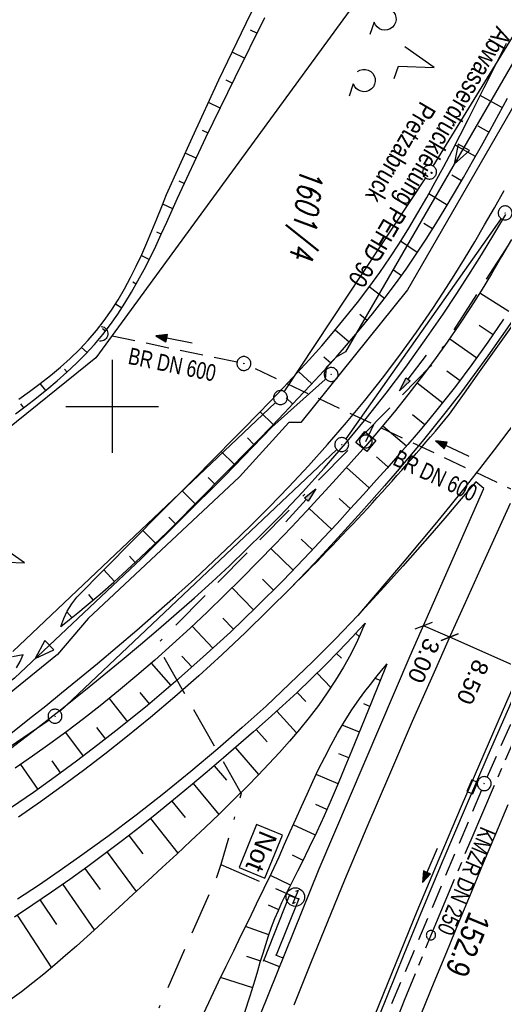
# Model space of a CAD drawing. Extents: x 510637 to 511182, y 471777 to 472747.
# Tile 36 of 42: x 510890 to 510942, y 472536 to 472642. Entities that reach past the tile are written whole.
import ezdxf
from ezdxf.enums import TextEntityAlignment as Align

# ---------------------------------------------------------------- set-up
doc = ezdxf.new("R2010")
doc.units = 0
doc.header["$LTSCALE"] = 10
doc.header["$MEASUREMENT"] = 0
for name, pattern in [('ACAD_ISO16W100', [73, 15, -6.5, 15, -6.5, 15, -7, 1, -7]), ('ACHSE', [5.5, 4, -0.5, 0.5, -0.5]), ('AUSGEZOGEN', [0]), ('LT00', [0]), ('STRICHLINIE2', [0.375, 0.25, -0.125])]:
    doc.linetypes.add(name, pattern=pattern)
doc.layers.get('0').update_dxf_attribs({"linetype": 'LT00'})
for name, color, linetype in [('-AX-020', 250, 'ACHSE'), ('-Halt-Pfeil', 4, 'LT00'), ('-Haltung', 182, 'STRICHLINIE2'), ('-Haltungsbeschriftung', 182, 'LT00'), ('-ST-20-1', 250, 'LT00'), ('ABWASSERLTG', 24, 'LT00'), ('ABWASSERLTG_FLIEßPF', 26, 'Continuous'), ('ABWASSERLTG_TEXT', 26, 'Continuous'), ('BAB-KABEL', 220, 'ACAD_ISO16W100'), ('BAB-NS_SYB', 221, 'Continuous'), ('BAB-NS_TEXT', 221, 'Continuous'), ('BEMAßUNG', 255, 'Continuous'), ('DFK_AB_L', 21, 'LT00'), ('DFK_AB_P', 7, 'LT00'), ('DFK_FLUR_NR', 250, 'LT00'), ('DFK_GZPKT', 250, 'LT00'), ('DFK_KATASTER', 250, 'LT00'), ('DFK_NUTZUNG', 250, 'LT00'), ('PFEIL', 140, 'AUSGEZOGEN'), ('V94_AFBR_BAB', 250, 'LT00'), ('V94_BOESCH', 250, 'LT00'), ('V94_BOSCHUNG', 250, 'LT00'), ('V94_GEHWEG', 250, 'LT00'), ('V94_GRABEN', 250, 'LT00'), ('V94_KA_MULD', 182, 'LT00'), ('V94_KA_PRUF', 182, 'LT00'), ('V94_LD_MARK', 250, 'LT00'), ('V94_RASTER', 250, 'LT00'), ('V94_RINNE', 182, 'LT00'), ('V94_SINKK', 182, 'LT00'), ('V94_UK_DURCH', 182, 'LT00')]:
    doc.layers.add(name, color=color, linetype=linetype)
doc.styles.add('Arial', font='ARIAL.TTF')
doc.styles.add('Beschrift', font='ARIAL.TTF')
doc.styles.add('Haltungsbeschriftung', font='ARIAL.TTF', dxfattribs={"width": 0.75})
doc.styles.get("Standard").update_dxf_attribs({"font": 'romans.shx'})
doc.styles.add('Versorgungsltg', font='ARIAL.TTF', dxfattribs={"width": 0.8, "height": 2})

# ---------------------------------------------------------------- blocks, each defined once
blk = doc.blocks.new('SYMB7201')
at = {"color": 0, "linetype": 'ByBlock'}
for p, q in [((0, 0.385), (-0.11, 0.015)), ((-0.255, -0.385), (-0.115, -0.385)), ((0.445, -0.385), (0.585, -0.385))]:
    blk.add_line(p, q, dxfattribs=at)
for points in [[(0.25, 0.015), (0.11, 0.015), (0, 0.385)], [(-0.393816, -0.383308), (-0.416239, -0.362945), (-0.432849, -0.337617), (-0.442589, -0.308936), (-0.444836, -0.27873), (-0.439449, -0.248923), (-0.426769, -0.221415), (-0.407606, -0.197958), (-0.38318, -0.180047), (-0.355047, -0.168823), (-0.325, -0.165), (-0.294953, -0.168823), (-0.26682, -0.180047), (-0.242394, -0.197959), (-0.223231, -0.221415), (-0.210551, -0.248923), (-0.205164, -0.27873), (-0.207411, -0.308936), (-0.21715, -0.337617), (-0.233761, -0.362945), (-0.256184, -0.383308)], [(0.306185, -0.383308), (0.283761, -0.362945), (0.267151, -0.337617), (0.257411, -0.308936), (0.255164, -0.27873), (0.260552, -0.248923), (0.273231, -0.221415), (0.292394, -0.197958), (0.31682, -0.180047), (0.344953, -0.168823), (0.375, -0.165), (0.405047, -0.168823), (0.43318, -0.180047), (0.457606, -0.197959), (0.476769, -0.221415), (0.489449, -0.248923), (0.494836, -0.27873), (0.492589, -0.308936), (0.48285, -0.337617), (0.466239, -0.362945), (0.443816, -0.383308)]]:
    blk.add_lwpolyline(points, dxfattribs=at)
blk = doc.blocks.new('SYMB7010')
at = {"color": 0, "linetype": 'ByBlock'}
for points in [[(-0.031408, 0.499213), (-0.093728, 0.49134), (-0.15457, 0.475719), (-0.212975, 0.452595), (-0.268021, 0.422333), (-0.31884, 0.385411), (-0.36463, 0.342411), (-0.40467, 0.29401), (-0.438329, 0.240973), (-0.465074, 0.184136), (-0.484486, 0.124395), (-0.496256, 0.062692), (-0.5002, 0)], [(-0.5002, 0), (-0.496256, -0.062692), (-0.484486, -0.124395), (-0.465075, -0.184136), (-0.438329, -0.240973), (-0.404671, -0.29401), (-0.36463, -0.342411), (-0.31884, -0.385411), (-0.268021, -0.422333), (-0.212975, -0.452595), (-0.154571, -0.475719), (-0.093728, -0.49134), (-0.031408, -0.499213), (0.031408, -0.499213)], [(0.5002, 0), (0.496256, 0.062692), (0.484485, 0.124395), (0.465074, 0.184136), (0.438329, 0.240973), (0.40467, 0.29401), (0.36463, 0.342411), (0.31884, 0.385411), (0.268021, 0.422333), (0.212975, 0.452595), (0.15457, 0.475719), (0.093728, 0.49134), (0.031408, 0.499213), (-0.031408, 0.499213)], [(0.031408, -0.499213), (0.093728, -0.491341), (0.15457, -0.475719), (0.212975, -0.452595), (0.268021, -0.422333), (0.31884, -0.385411), (0.36463, -0.342411), (0.404671, -0.294011), (0.438329, -0.240974), (0.465075, -0.184136), (0.484486, -0.124395), (0.496256, -0.062692), (0.500201, 0)]]:
    blk.add_lwpolyline(points, dxfattribs=at)
blk = doc.blocks.new('SYMB0003')
at = {"color": 0, "linetype": 'ByBlock'}
for p, q in [((-0.015712, 0), (0.010166, 0.012015)), ((0, -0.021257), (-0.015712, 0)), ((0.010166, 0.012015), (0, -0.021257))]:
    blk.add_line(p, q, dxfattribs=at)
for points in [[(-0.031395, 0.499013), (-0.093691, 0.491144), (-0.154509, 0.475528), (-0.21289, 0.452414), (-0.267913, 0.422164), (-0.318712, 0.385257), (-0.364484, 0.342274), (-0.404509, 0.293893), (-0.438154, 0.240877), (-0.464888, 0.184062), (-0.484292, 0.124345), (-0.496058, 0.062667), (-0.5, 0)], [(-0.5, 0), (-0.496058, -0.062667), (-0.484292, -0.124345), (-0.464888, -0.184062), (-0.438154, -0.240877), (-0.404509, -0.293893), (-0.364485, -0.342274), (-0.318712, -0.385257), (-0.267914, -0.422164), (-0.21289, -0.452414), (-0.154509, -0.475529), (-0.093691, -0.491144), (-0.031395, -0.499014), (0.031395, -0.499014)], [(0.5, 0), (0.496057, 0.062667), (0.484292, 0.124345), (0.464888, 0.184062), (0.438153, 0.240877), (0.404509, 0.293893), (0.364484, 0.342274), (0.318712, 0.385257), (0.267913, 0.422164), (0.21289, 0.452414), (0.154509, 0.475528), (0.093691, 0.491144), (0.031395, 0.499013), (-0.031395, 0.499013)], [(0.031395, -0.499014), (0.093691, -0.491144), (0.154509, -0.475529), (0.21289, -0.452414), (0.267914, -0.422164), (0.318712, -0.385257), (0.364485, -0.342274), (0.404509, -0.293893), (0.438154, -0.240877), (0.464889, -0.184062), (0.484292, -0.124345), (0.496058, -0.062667), (0.5, 0)]]:
    blk.add_lwpolyline(points, dxfattribs=at)
blk = doc.blocks.new('SYMB0002')
at = {"color": 0, "linetype": 'ByBlock'}
for points in [[(-0.031395, 0.499013), (-0.093691, 0.491144), (-0.154509, 0.475528), (-0.21289, 0.452414), (-0.267913, 0.422164), (-0.318712, 0.385257), (-0.364484, 0.342274), (-0.404509, 0.293893), (-0.438154, 0.240877), (-0.464888, 0.184062), (-0.484292, 0.124345), (-0.496058, 0.062667), (-0.5, 0)], [(-0.5, 0), (-0.496058, -0.062667), (-0.484292, -0.124345), (-0.464888, -0.184062), (-0.438154, -0.240877), (-0.404509, -0.293893), (-0.364485, -0.342274), (-0.318712, -0.385257), (-0.267914, -0.422164), (-0.21289, -0.452414), (-0.154509, -0.475529), (-0.093691, -0.491144), (-0.031395, -0.499014), (0.031395, -0.499014)], [(0.5, 0), (0.496057, 0.062667), (0.484292, 0.124345), (0.464888, 0.184062), (0.438153, 0.240877), (0.404509, 0.293893), (0.364484, 0.342274), (0.318712, 0.385257), (0.267913, 0.422164), (0.21289, 0.452414), (0.154509, 0.475528), (0.093691, 0.491144), (0.031395, 0.499013), (-0.031395, 0.499013)], [(0.031395, -0.499014), (0.093691, -0.491144), (0.154509, -0.475529), (0.21289, -0.452414), (0.267914, -0.422164), (0.318712, -0.385257), (0.364485, -0.342274), (0.404509, -0.293893), (0.438154, -0.240877), (0.464889, -0.184062), (0.484292, -0.124345), (0.496058, -0.062667), (0.5, 0)]]:
    blk.add_lwpolyline(points, dxfattribs=at)
blk = doc.blocks.new('SYMB0011')
at = {"color": 0, "linetype": 'ByBlock'}
for p, q in [((0.5, 0), (-0.5, 0)), ((0, 0.5), (0, -0.5))]:
    blk.add_line(p, q, dxfattribs=at)
blk = doc.blocks.new('Pfreil3')
at = {"layer": 'PFEIL'}
blk.add_hatch(color=256, dxfattribs=at).paths.add_polyline_path([(-1.55, 0.27), (-1.55, -0.27), (0, 0)])
for p, q in [((-1.55, 0), (-4.83, 0)), ((-1.55, -0.27), (-1.55, 0.27)), ((-1.55, 0.27), (0, 0)), ((0, 0), (-1.55, -0.27))]:
    blk.add_line(p, q, dxfattribs=at)
blk = doc.blocks.new('SYMB0652')
at = {"color": 0, "linetype": 'ByBlock'}
blk.add_lwpolyline([(-0.15, -0.075), (0.15, -0.075), (0.15, 0.075), (-0.15, 0.075), (-0.15, -0.075)], dxfattribs=at)
blk = doc.blocks.new('SYMB1210')
at = {"color": 0, "linetype": 'ByBlock'}
blk.add_line((0.018815, -0.179014), (0.055623, -0.17119), dxfattribs=at)
for points in [[(-0.2, -0.2), (-0.2, 0.2), (0.2, 0.2), (0.2, -0.2), (-0.2, -0.2)], [(0.018815, 0.179014), (-0.018815, 0.179014), (-0.055623, 0.17119), (-0.09, 0.155885), (-0.120444, 0.133766), (-0.145623, 0.105801), (-0.164438, 0.073213), (-0.176067, 0.037424), (-0.18, 0)], [(-0.18, 0), (-0.176067, -0.037424), (-0.164438, -0.073213), (-0.145623, -0.105801), (-0.120444, -0.133766), (-0.09, -0.155885), (-0.055623, -0.17119), (-0.018815, -0.179014), (0.018815, -0.179014)], [(0.18, 0), (0.176067, 0.037424), (0.164438, 0.073213), (0.145623, 0.105801), (0.120444, 0.133766), (0.09, 0.155885), (0.055623, 0.17119), (0.018815, 0.179014)], [(0.055623, -0.17119), (0.09, -0.155885), (0.120444, -0.133766), (0.145623, -0.105801), (0.164438, -0.073213), (0.176067, -0.037424), (0.18, 0)]]:
    blk.add_lwpolyline(points, dxfattribs=at)
blk = doc.blocks.new('SYMB1107')
at = {"color": 0, "linetype": 'ByBlock'}
for points in [[(-0.2, 0), (-0.196157, 0.039018), (-0.184776, 0.076537), (-0.166294, 0.111114), (-0.141421, 0.141421), (-0.111114, 0.166294), (-0.076537, 0.184776), (-0.039018, 0.196157), (0, 0.2)], [(0, 0.2), (0.039018, 0.196157), (0.076537, 0.184776), (0.111114, 0.166294), (0.141421, 0.141421), (0.166294, 0.111114), (0.184776, 0.076537), (0.196157, 0.039018), (0.2, 0)]]:
    blk.add_lwpolyline(points, dxfattribs=at)
blk = doc.blocks.new('NS-SYMB')
at = {"layer": 'BAB-NS_SYB'}
for p, q in [((0.179, 0.071), (0.25, 0)), ((-0.25, 0), (0.25, 0)), ((-0.25, 0), (-0.179, -0.071))]:
    blk.add_line(p, q, dxfattribs=at)
blk.add_circle((0, 0), 0.325, dxfattribs=at)
blk = doc.blocks.new('ABWASSER-FLIEßPF')
at = {"layer": 'ABWASSERLTG_FLIEßPF'}
for p, q in [((0, 0), (-0.211, 0.07)), ((-0.211, 0.07), (-0.211, -0.07)), ((-0.211, -0.07), (0, 0))]:
    blk.add_line(p, q, dxfattribs=at)
blk = doc.blocks.new('_Oblique')
at = {"color": 0, "linetype": 'ByBlock', "lineweight": -2}
blk.add_line((-0.5, -0.5), (0.5, 0.5), dxfattribs=at)
blk = doc.blocks.new('SYMB0070')
at = {"color": 0, "linetype": 'ByBlock'}
for p, q in [((-0.5, 0), (0.2, 0)), ((0.5, 0), (0.2, 0.1)), ((0.2, 0.1), (0.2, 0)), ((0.468, 0), (0.21, 0.086)), ((0.21, 0.086), (0.21, -0.086)), ((0.21, -0.086), (0.468, 0)), ((0.22, -0.072), (0.437, 0)), ((0.23, -0.058), (0.405, 0)), ((0.24, -0.045), (0.374, 0)), ((0.342, 0), (0.25, 0.031)), ((0.25, 0.031), (0.25, -0.031)), ((0.25, -0.031), (0.342, 0)), ((0.26, -0.017), (0.31, 0)), ((0.27, -0.003), (0.279, 0))]:
    blk.add_line(p, q, dxfattribs=at)
for points in [[(0.2, 0), (0.2, -0.1), (0.5, 0)], [(0.437, 0), (0.22, 0.072), (0.22, -0.072)], [(0.405, 0), (0.23, 0.058), (0.23, -0.058)], [(0.374, 0), (0.24, 0.045), (0.24, -0.045)], [(0.31, 0), (0.26, 0.017), (0.26, -0.017)], [(0.279, 0), (0.27, 0.003), (0.27, -0.003)]]:
    blk.add_lwpolyline(points, dxfattribs=at)

msp = doc.modelspace()

# ---------------------------------------------------------------- linework, layer by layer
at = {"layer": '-AX-020', "ltscale": 0.2, "flags": 128}
msp.add_lwpolyline([(511023.59, 472714.43), (511020.98, 472710.35), (511016.01, 472702.43), (511011.12, 472694.47), (511006.29, 472686.47), (511001.53, 472678.43), (510996.84, 472670.35), (510992.22, 472662.22), (510987.67, 472654.06), (510983.19, 472645.86), (510978.78, 472637.62), (510974.44, 472629.35), (510970.17, 472621.04), (510965.98, 472612.69), (510961.85, 472604.3), (510957.8, 472595.88), (510953.82, 472587.43), (510949.91, 472578.94), (510946.07, 472570.42), (510942.31, 472561.87), (510938.62, 472553.28), (510935.01, 472544.67), (510931.46, 472536.02), (510928, 472527.34), (510924.6, 472518.64), (510921.29, 472509.9), (510918.04, 472501.14), (510914.87, 472492.35), (510911.78, 472483.53), (510908.76, 472474.69), (510905.82, 472465.82), (510902.96, 472456.92), (510900.17, 472448), (510897.45, 472439.06), (510894.82, 472430.1), (510892.26, 472421.11), (510889.78, 472412.1), (510887.37, 472403.07), (510885.04, 472394.02), (510882.79, 472384.95), (510880.62, 472375.87), (510878.53, 472366.76), (510876.51, 472357.64), (510874.57, 472348.49), (510872.71, 472339.34), (510870.93, 472330.16), (510869.23, 472320.98), (510867.6, 472311.77), (510866.06, 472302.56), (510864.59, 472293.33), (510863.2, 472284.09), (510861.89, 472274.84), (510860.67, 472265.57), (510859.52, 472256.3), (510858.45, 472247.02), (510857.45, 472237.73), (510856.54, 472228.43), (510855.71, 472219.12), (510854.96, 472209.81), (510854.29, 472200.49), (510853.7, 472191.16), (510853.18, 472181.83), (510852.75, 472172.5), (510852.4, 472163.16), (510852.13, 472153.82), (510851.93, 472144.48), (510851.82, 472135.13), (510851.79, 472125.79), (510851.84, 472116.44), (510851.96, 472107.1), (510852.01, 472104.71), (510852.24, 472095.37), (510852.54, 472086.03), (510852.93, 472076.69), (510853.39, 472067.36), (510853.92, 472058.03), (510854.53, 472048.71), (510855.21, 472039.39), (510855.96, 472030.07), (510856.78, 472020.77), (510857.67, 472011.46), (510858.63, 472002.17), (510859.65, 471992.88), (510860.73, 471983.6), (510861.88, 471974.33), (510863.09, 471965.06), (510864.36, 471955.8), (510865.69, 471946.55), (510867.08, 471937.31), (510868.53, 471928.08), (510870.02, 471918.86), (510871.58, 471909.64), (510873.18, 471900.44), (510874.84, 471891.24), (510876.54, 471882.05), (510878.3, 471872.88), (510880.1, 471863.71), (510881.95, 471854.55), (510883.84, 471845.4), (510885.78, 471836.26), (510887.76, 471827.12), (510889.78, 471818), (510891.83, 471808.88), (510893.93, 471799.78), (510894.29, 471798.25)], dxfattribs=at)
at = {"layer": '-Haltung'}
for p, q in [((510913.45, 472604.77), (510899.47, 472607.66)), ((510951.65, 472587.02), (510914.87, 472604.3)), ((510927.33, 472596.23), (510928.18, 472598.05)), ((510940.38, 472560.06), (510952.03, 472586.02)), ((510939.79, 472558.68), (510928.8, 472532.53))]:
    msp.add_line(p, q, dxfattribs=at)
at = {"layer": 'ABWASSERLTG', "flags": 128}
msp.add_lwpolyline([(510992.48, 472718.06), (510975.32, 472692.6), (510925.14, 472605.88), (510924.12, 472605.31), (510923.06, 472604.18), (510922.93, 472602.91), (510917.21, 472597.75), (510912.1, 472592.47), (510903.15, 472583.62), (510889.47, 472570.73), (510877.72, 472561.7), (510864.31, 472552.3), (510862.65, 472551.25), (510847.92, 472541.66), (510836.97, 472533.63), (510819.05, 472521.36), (510808.87, 472512.39), (510795.55, 472495.78), (510794.32, 472493.59), (510788.01, 472478.94), (510784.6, 472467.27), (510781.17, 472453.7), (510778.48, 472440.6), (510776.55, 472430.24), (510771.92, 472413.92), (510768.24, 472406.87), (510762.34, 472400.11), (510756.53, 472393.38), (510754.84, 472392.8), (510752.02, 472392.02), (510749.54, 472391.72), (510747.02, 472391.98), (510737.6, 472394.61), (510715.13, 472399.66), (510711.37, 472394.19), (510702.06, 472383.31)], dxfattribs=at)
at = {"layer": 'BAB-KABEL', "ltscale": 0.03, "flags": 128}
for points in [[(511002.28, 472716.92), (510983.88, 472687.19), (510959.58, 472643.76), (510934.3, 472604.33), (510904.8, 472574.33), (510913.91, 472558.29), (510911.7, 472550.67), (510911.23, 472549.24), (510895.97, 472514.71), (510882.66, 472477.92), (510872.4, 472460.75), (510857.5, 472432.35), (510836.1, 472381.12), (510836.28, 472368.89), (510832.94, 472355.97), (510830.18, 472332.03), (510848.22, 472325.54), (510838.51, 472271.42), (510831.97, 472215.43), (510830.7, 472169.39), (510828.83, 472118.66), (510829.08, 472067.62), (510833.95, 472011.74), (510842.44, 471951.44), (510849.98, 471906.34), (510856.18, 471866.27), (510867.23, 471812.82), (510870.2, 471801.06)], [(510911.7, 472550.67), (510919.73, 472547.15)]]:
    msp.add_lwpolyline(points, dxfattribs=at)
at = {"layer": 'BAB-NS_TEXT', "linetype": 'Continuous', "flags": 128}
msp.add_lwpolyline([(510915.55, 472554.95), (510913.68, 472550.32), (510916.46, 472549.2), (510918.33, 472553.83)], close=True, dxfattribs=at)
at = {"layer": 'BEMAßUNG'}
for p, q in [((510936.36, 472575.13), (510933.53, 472576.38)), ((510944.06, 472571.74), (510936.36, 472575.13))]:
    msp.add_line(p, q, dxfattribs=at)
at = {"layer": 'DFK_AB_L'}
for p, q in [((510941.9, 472620.23), (510925.16, 472596.5)), ((510924.19, 472595.37), (510894.38, 472567.15)), ((510893.22, 472566.21), (510846.71, 472534.6))]:
    msp.add_line(p, q, dxfattribs=at)
at = {"layer": 'DFK_KATASTER'}
for p, q in [((510934.58, 472625.88), (510991.21, 472718.21)), ((510962.9, 472693.71), (510898.25, 472605.23)), ((510918.54, 472601.58), (510933.78, 472624.61)), ((510898.25, 472605.23), (510859.42, 472574.01)), ((510917.59, 472600.43), (510889.3, 472573.59))]:
    msp.add_line(p, q, dxfattribs=at)
at = {"layer": 'V94_AFBR_BAB'}
msp.add_line((510940.03, 472591.15), (510939.16, 472591.87), dxfattribs=at)
for points in [[(510992.26, 472718.09), (510989.35, 472713.44), (510980.32, 472697.83), (510967.78, 472675.71), (510956.03, 472655.07), (510944.44, 472634.45), (510931.8, 472612.57), (510920.33, 472598.25), (510919.02, 472598.27), (510913.73, 472592.41), (510897.43, 472577.16), (510894.12, 472573.28), (510888.93, 472569.07)], [(510889.08, 472564.78), (510891.11, 472566.37), (510892.84, 472567.75), (510894.56, 472569.15), (510896.27, 472570.55), (510898.41, 472572.32), (510900.53, 472574.11), (510902.65, 472575.91), (510904.74, 472577.73), (510906.82, 472579.57), (510908.89, 472581.43), (510910.92, 472583.32), (510912.94, 472585.23), (510914.93, 472587.17), (510916.9, 472589.13), (510919.04, 472591.35), (510921.15, 472593.61), (510923.21, 472595.91), (510925.23, 472598.25), (510927.2, 472600.63), (510929.12, 472603.05), (510930.99, 472605.51), (510932.79, 472608.01), (510934.54, 472610.55), (510935.7, 472612.32), (510936.84, 472614.11), (510937.95, 472615.91), (510939.05, 472617.73), (510940.12, 472619.56), (510941.18, 472621.4), (510942.22, 472623.25)], [(510943.34, 472609.55), (510941.92, 472607.5), (510940.47, 472605.46), (510939, 472603.44), (510937.51, 472601.44), (510935.98, 472599.46), (510934.69, 472597.83), (510933.38, 472596.21), (510932.04, 472594.6), (510930.7, 472593.01), (510929.33, 472591.43), (510926.87, 472588.63), (510924.36, 472585.88), (510921.82, 472583.15), (510919.23, 472580.47)], [(510939.16, 472591.87), (510937.6, 472590.04), (510936.04, 472588.21), (510934.47, 472586.39), (510932.9, 472584.58), (510931.31, 472582.78), (510929.71, 472580.99), (510928.09, 472579.22), (510926.46, 472577.46)], [(510888.33, 472456.53), (510888.91, 472458.37), (510896.45, 472481.52), (510904.29, 472503.86), (510913.25, 472527.76), (510922.31, 472550.2), (510932.1, 472573.12), (510940.03, 472591.15)], [(510919.23, 472580.47), (510916.81, 472578.04), (510914.35, 472575.65), (510911.86, 472573.29), (510909.32, 472570.98), (510906.75, 472568.71), (510904.13, 472566.5), (510901.48, 472564.33), (510899.22, 472562.54), (510896.93, 472560.8), (510894.61, 472559.08), (510892.27, 472557.4), (510889.91, 472555.75)], [(510926.46, 472577.46), (510924.05, 472574.96), (510921.6, 472572.51), (510919.11, 472570.1), (510916.58, 472567.73), (510914, 472565.41), (510911.39, 472563.13), (510908.49, 472560.69), (510905.55, 472558.3), (510902.57, 472555.97), (510899.55, 472553.69), (510896.49, 472551.47), (510894.28, 472549.93), (510892.06, 472548.41), (510889.82, 472546.92)], [(510933.35, 472534.71), (510934.69, 472537.98), (510936.04, 472541.25), (510937.39, 472544.51), (510938.69, 472547.67), (510940.01, 472550.82), (510941.33, 472553.97), (510942.66, 472557.12)]]:
    msp.add_lwpolyline(points, dxfattribs=at)
at = {"layer": 'V94_BOESCH'}
for points in [[(510889.95, 472600.77), (510891.11, 472601.6), (510892.25, 472602.45), (510893.36, 472603.33), (510894.44, 472604.23), (510895.48, 472605.16), (510896.48, 472606.13), (510897.43, 472607.14), (510898.33, 472608.19), (510899.15, 472609.25), (510899.92, 472610.35), (510900.64, 472611.49), (510901.33, 472612.67), (510901.97, 472613.87), (510902.59, 472615.1), (510903.18, 472616.36), (510903.74, 472617.63), (510904.29, 472618.91), (510904.82, 472620.21), (510905.35, 472621.52), (510905.87, 472622.83), (510908.65, 472629.01), (510911.5, 472635.16), (510914.42, 472641.28), (510917.42, 472647.37)], [(510889.57, 472599.2), (510890.72, 472600.06), (510891.86, 472600.93), (510892.97, 472601.82), (510894.06, 472602.74), (510895.12, 472603.68), (510896.15, 472604.64), (510897.14, 472605.64), (510898.09, 472606.67), (510898.99, 472607.74), (510899.83, 472608.83), (510900.62, 472609.95), (510901.38, 472611.11), (510902.1, 472612.29), (510902.78, 472613.51), (510903.44, 472614.74), (510904.08, 472615.99), (510904.7, 472617.26), (510905.29, 472618.55), (510905.88, 472619.84), (510906.46, 472621.14), (510907.04, 472622.44), (510910.1, 472628.96), (510913.24, 472635.44), (510916.44, 472641.89)], [(510894.48, 472576.31), (510894.79, 472577.15), (510895.17, 472577.96), (510895.64, 472578.73), (510896.18, 472579.45), (510899.21, 472582.51), (510902.24, 472585.57), (510905.28, 472588.64), (510908.32, 472591.71), (510911.37, 472594.78), (510912.8, 472596.22), (510914.23, 472597.67), (510915.65, 472599.12), (510917.07, 472600.58), (510918.47, 472602.05), (510919.86, 472603.53), (510921.22, 472605.03), (510922.57, 472606.54), (510923.89, 472608.07), (510925.18, 472609.63), (510926.43, 472611.2), (510927.65, 472612.81), (510928.83, 472614.44), (510929.9, 472616), (510930.94, 472617.59), (510931.95, 472619.2), (510932.92, 472620.84), (510933.88, 472622.49), (510934.8, 472624.15), (510935.71, 472625.83), (510936.61, 472627.52), (510937.48, 472629.21), (510938.35, 472630.92), (510939.22, 472632.63), (510940.08, 472634.34), (510940.93, 472636.05), (510942.49, 472639.12)], [(510894.48, 472576.31), (510895.39, 472577.04), (510896.3, 472577.77), (510897.2, 472578.52), (510898.7, 472579.79), (510900.18, 472581.08), (510901.63, 472582.4), (510903.07, 472583.74), (510904.49, 472585.1), (510905.91, 472586.47), (510907.31, 472587.85), (510908.7, 472589.24), (510910.08, 472590.65), (510911.47, 472592.05), (510912.85, 472593.46), (510914.29, 472594.92), (510915.72, 472596.38), (510917.15, 472597.85), (510918.57, 472599.32), (510919.98, 472600.8), (510921.38, 472602.29), (510922.76, 472603.79), (510924.12, 472605.31), (510925.46, 472606.85), (510926.78, 472608.41), (510928.06, 472609.98), (510929.31, 472611.58), (510930.53, 472613.21), (510931.66, 472614.79), (510932.75, 472616.39), (510933.82, 472618.01), (510934.86, 472619.66), (510935.87, 472621.31), (510936.87, 472622.99), (510937.85, 472624.67), (510938.82, 472626.37), (510939.77, 472628.07), (510940.72, 472629.77), (510941.66, 472631.48), (510942.6, 472633.19)], [(510942.15, 472609.39), (510940.48, 472606.93), (510938.75, 472604.52), (510936.97, 472602.14), (510935.13, 472599.81), (510934.06, 472598.5), (510932.96, 472597.2), (510931.85, 472595.91), (510930.73, 472594.63), (510929.61, 472593.36), (510928.47, 472592.09), (510927.06, 472590.52), (510925.64, 472588.96), (510924.22, 472587.4), (510922.78, 472585.85), (510921.34, 472584.3), (510919.88, 472582.78), (510918.41, 472581.26), (510915.6, 472578.45), (510912.73, 472575.7), (510909.81, 472573.01), (510906.83, 472570.37), (510903.8, 472567.8), (510900.72, 472565.3), (510898.46, 472563.53), (510896.17, 472561.79), (510893.86, 472560.09), (510891.53, 472558.42), (510889.17, 472556.78)], [(510927.24, 472576.66), (510926.97, 472576.04), (510926.7, 472575.42), (510926.42, 472574.8), (510925.7, 472573.33), (510924.92, 472571.9), (510924.07, 472570.5), (510923.17, 472569.14), (510922.22, 472567.8), (510921.22, 472566.49), (510920.18, 472565.21), (510919.11, 472563.95), (510918.01, 472562.71), (510916.89, 472561.49), (510915.74, 472560.29), (510914.59, 472559.11), (510913.08, 472557.61), (510911.56, 472556.13), (510910.03, 472554.66), (510908.49, 472553.21), (510906.95, 472551.77), (510905.39, 472550.33), (510903.84, 472548.9), (510902.28, 472547.47), (510900.71, 472546.04), (510899.58, 472544.99), (510898.44, 472543.95), (510897.3, 472542.91), (510896.15, 472541.87), (510894.99, 472540.85), (510893.82, 472539.85), (510892.64, 472538.86), (510891.44, 472537.9), (510890.22, 472536.96), (510888.98, 472536.06)], [(510927.24, 472576.66), (510926.56, 472575.92), (510925.88, 472575.17), (510924.43, 472573.64), (510922.95, 472572.13), (510921.44, 472570.65), (510919.91, 472569.19), (510918.36, 472567.75), (510916.79, 472566.34), (510915.21, 472564.93), (510913.61, 472563.54), (510912.01, 472562.16), (510910.22, 472560.64), (510908.43, 472559.13), (510906.62, 472557.63), (510904.81, 472556.15), (510902.97, 472554.69), (510901.13, 472553.24), (510899.26, 472551.83), (510897.38, 472550.43), (510895.43, 472549.04), (510893.46, 472547.67), (510891.47, 472546.33), (510889.47, 472545)], [(510889.26, 472573.06), (510890.4, 472573.26)], [(510889.69, 472571.83), (510890.08, 472572.53), (510890.4, 472573.26)], [(510909.88, 472534.63), (510910.66, 472536.32), (510911.46, 472538.01), (510912.27, 472539.69), (510913.09, 472541.37), (510913.91, 472543.05), (510914.74, 472544.72), (510915.56, 472546.41), (510916.38, 472548.1), (510917.19, 472549.79), (510917.98, 472551.5), (510918.58, 472552.84), (510919.18, 472554.2), (510919.78, 472555.55), (510920.38, 472556.9), (510920.99, 472558.25), (510921.61, 472559.59), (510922.24, 472560.92), (510922.9, 472562.23), (510923.58, 472563.53), (510924.29, 472564.81), (510925.04, 472566.07), (510925.83, 472567.3), (510926.66, 472568.51), (510927.23, 472569.28), (510927.81, 472570.04), (510928.41, 472570.79), (510929.02, 472571.54), (510929.63, 472572.28)], [(510914.29, 472534.77), (510914.86, 472536.5), (510915.4, 472538.24), (510915.68, 472539.19), (510915.96, 472540.14), (510916.25, 472541.09), (510916.54, 472542.04), (510916.85, 472542.98), (510917.18, 472543.92), (510917.53, 472544.84), (510917.9, 472545.71), (510918.29, 472546.57), (510918.7, 472547.42), (510919.13, 472548.27), (510919.56, 472549.12), (510919.99, 472549.96), (510920.42, 472550.81), (510921.26, 472552.51), (510922.07, 472554.22), (510922.86, 472555.94), (510923.63, 472557.67), (510924.37, 472559.41), (510925.1, 472561.16), (510925.83, 472562.91), (510926.54, 472564.66), (510927.25, 472566.42), (510927.96, 472568.18), (510928.79, 472570.23), (510929.63, 472572.28)]]:
    msp.add_lwpolyline(points, dxfattribs=at)
at = {"layer": 'V94_BOSCHUNG'}
for p, q in [((510915.59, 472640.2), (510914.91, 472640.54)), ((510914.26, 472637.51), (510912.92, 472638.17)), ((510912.94, 472634.82), (510912.29, 472635.14)), ((510911.63, 472632.13), (510910.36, 472632.74)), ((510942.03, 472632.16), (510939.65, 472633.48)), ((510910.33, 472629.43), (510909.72, 472629.72)), ((510940.58, 472629.53), (510939.44, 472630.17)), ((510909.04, 472626.72), (510907.86, 472627.28)), ((510939.12, 472626.9), (510936.93, 472628.14)), ((510907.77, 472624.01), (510907.2, 472624.27)), ((510937.63, 472624.29), (510936.58, 472624.89)), ((510936.1, 472621.68), (510934.1, 472622.88)), ((510906.52, 472621.28), (510905.45, 472621.78)), ((510934.51, 472619.11), (510933.56, 472619.71)), ((510905.29, 472618.54), (510904.81, 472618.77)), ((510932.86, 472616.56), (510931.06, 472617.78)), ((510904, 472615.82), (510903.13, 472616.26)), ((510931.15, 472614.07), (510930.29, 472614.68)), ((510902.59, 472613.15), (510902.21, 472613.37)), ((510929.35, 472611.63), (510927.7, 472612.88)), ((510939.6, 472612.23), (510942.73, 472610.27)), ((510901.03, 472610.57), (510900.35, 472611.01)), ((510927.47, 472609.25), (510926.68, 472609.89)), ((510899.27, 472608.1), (510898.96, 472608.34)), ((510925.53, 472606.93), (510924.01, 472608.22)), ((510939.52, 472608.74), (510941.04, 472607.74)), ((510936.36, 472607.29), (510939.28, 472605.24)), ((510897.3, 472605.81), (510896.71, 472606.36)), ((510923.54, 472604.66), (510922.8, 472605.31)), ((510895.14, 472603.69), (510894.85, 472604.01)), ((510921.51, 472602.43), (510920.07, 472603.76)), ((510936.06, 472603.84), (510937.48, 472602.8)), ((510892.84, 472601.72), (510892.25, 472602.45)), ((510932.86, 472602.53), (510935.61, 472600.4)), ((510919.45, 472600.23), (510918.74, 472600.91)), ((510890.47, 472599.86), (510890.16, 472600.28)), ((510917.36, 472598.06), (510915.95, 472599.43)), ((510932.35, 472599.13), (510933.68, 472598.05)), ((510929.14, 472597.91), (510931.71, 472595.75)), ((510915.26, 472595.91), (510914.56, 472596.6)), ((510913.15, 472593.77), (510911.75, 472595.16)), ((510928.46, 472594.56), (510929.71, 472593.48)), ((510925.24, 472593.41), (510927.69, 472591.23)), ((510911.05, 472591.63), (510910.34, 472592.33)), ((510908.94, 472589.49), (510907.53, 472590.9)), ((510924.46, 472590.09), (510925.67, 472588.98)), ((510906.81, 472587.36), (510906.12, 472588.07)), ((510921.22, 472589.01), (510923.63, 472586.76)), ((510904.66, 472585.26), (510903.32, 472586.65)), ((510920.37, 472585.7), (510921.57, 472584.55)), ((510902.48, 472583.18), (510901.85, 472583.86)), ((510917.1, 472584.69), (510919.49, 472582.37)), ((510900.25, 472581.15), (510899.11, 472582.41)), ((510916.2, 472581.39), (510917.38, 472580.22)), ((510897.97, 472579.17), (510897.49, 472579.73)), ((510912.91, 472580.45), (510915.23, 472578.1)), ((510895.65, 472577.25), (510895.13, 472577.89)), ((510911.92, 472577.19), (510913.06, 472576.01)), ((510908.61, 472576.32), (510910.84, 472573.95)), ((510926.23, 472575.55), (510926.61, 472575.21)), ((510924.18, 472573.38), (510924.69, 472572.89)), ((510904.21, 472572.33), (510906.32, 472569.93)), ((510907.51, 472573.11), (510908.6, 472571.92)), ((510922.07, 472571.26), (510923.57, 472569.74)), ((510928.89, 472570.47), (510928.34, 472570.7)), ((510902.98, 472569.18), (510904, 472567.97)), ((510919.93, 472569.2), (510920.86, 472568.21)), ((510899.67, 472568.52), (510901.65, 472566.04)), ((510927.76, 472567.69), (510927.11, 472567.96)), ((510917.74, 472567.19), (510919.87, 472564.84)), ((510894.97, 472564.89), (510896.87, 472562.32)), ((510898.31, 472565.42), (510899.27, 472564.16)), ((510915.52, 472565.2), (510916.69, 472563.88)), ((510926.64, 472564.91), (510924.79, 472565.66)), ((510913.27, 472563.24), (510915.78, 472560.34)), ((510925.5, 472562.13), (510924.41, 472562.58)), ((510893.5, 472561.83), (510894.44, 472560.51)), ((510890.13, 472561.43), (510891.99, 472558.75)), ((510911, 472561.3), (510912.33, 472559.74)), ((510924.34, 472559.34), (510921.97, 472560.35)), ((510908.73, 472559.38), (510911.5, 472556.06)), ((510906.44, 472557.48), (510907.87, 472555.72)), ((510923.14, 472556.57), (510921.93, 472557.11)), ((510904.13, 472555.61), (510907.08, 472551.89)), ((510921.89, 472553.82), (510919.51, 472554.93)), ((510901.8, 472553.77), (510903.32, 472551.8)), ((510899.45, 472551.97), (510902.59, 472547.76)), ((510920.57, 472551.1), (510919.44, 472551.66)), ((510897.07, 472550.21), (510898.7, 472547.95)), ((510919.21, 472548.43), (510917.04, 472549.48)), ((510894.67, 472548.51), (510898.07, 472543.61)), ((510892.23, 472546.83), (510894.01, 472544.19)), ((510917.94, 472545.78), (510916.83, 472546.26)), ((510889.77, 472545.2), (510893.46, 472539.54)), ((510916.88, 472543.07), (510914.37, 472543.97)), ((510916, 472540.26), (510914.5, 472540.74)), ((510915.14, 472537.39), (510911.68, 472538.48))]:
    msp.add_line(p, q, dxfattribs=at)
at = {"layer": 'V94_GEHWEG'}
msp.add_lwpolyline([(510918.01, 472539.63), (510916.32, 472540.31), (510919.09, 472547.33), (510920.09, 472546.95), (510917.66, 472540.9), (510918.4, 472540.62)], dxfattribs=at)
at = {"layer": 'V94_GRABEN'}
for points in [[(510888.45, 472562.69), (510891.36, 472564.92), (510894.24, 472567.18), (510897.11, 472569.47), (510899.1, 472571.08), (510901.08, 472572.71), (510903.05, 472574.35), (510905, 472576), (510906.94, 472577.68), (510908.86, 472579.38), (510910.76, 472581.1), (510912.63, 472582.84), (510914.48, 472584.61), (510916.31, 472586.4), (510918.1, 472588.23), (510920.5, 472590.76), (510922.84, 472593.35), (510925.12, 472596), (510927.35, 472598.69), (510929.51, 472601.43), (510931.62, 472604.22), (510933.66, 472607.05), (510935.65, 472609.93), (510937.05, 472612.04), (510938.43, 472614.18), (510939.77, 472616.33), (510941.1, 472618.5), (510942.39, 472620.68)], [(510943.01, 472617.99), (510941.94, 472616.13), (510940.85, 472614.29), (510939.74, 472612.46), (510938.6, 472610.65), (510937.43, 472608.86), (510936.09, 472606.92), (510934.72, 472605), (510933.3, 472603.11), (510931.85, 472601.24), (510930.37, 472599.39), (510928.86, 472597.57), (510927.32, 472595.77), (510925.75, 472593.98), (510924.17, 472592.22), (510922.56, 472590.46), (510920.94, 472588.72), (510919.31, 472587), (510917.53, 472585.14), (510915.74, 472583.29), (510913.93, 472581.47), (510912.1, 472579.66), (510910.26, 472577.88), (510908.4, 472576.11), (510906.51, 472574.38), (510904.6, 472572.67), (510902.67, 472571), (510900.7, 472569.36), (510898.71, 472567.75), (510896.92, 472566.36), (510895.11, 472564.99), (510893.28, 472563.65), (510891.43, 472562.33), (510889.56, 472561.04)]]:
    msp.add_lwpolyline(points, dxfattribs=at)
at = {"layer": 'V94_LD_MARK'}
msp.add_lwpolyline([(510919.23, 472580.47, 0.026249), (510936.33, 472599.17), (510937.95, 472601.44), (510939.57, 472603.71), (510941.19, 472605.98), (510942.8, 472608.26), (510944.41, 472610.55), (510946, 472612.84), (510947.57, 472615.14), (510949.14, 472617.46), (510950.68, 472619.78), (510952.31, 472622.28), (510953.92, 472624.8), (510955.51, 472627.32), (510957.08, 472629.86), (510958.63, 472632.41), (510960.17, 472634.97), (510961.7, 472637.53), (510963.23, 472640.1), (510965.27, 472643.58)], format="xyb", dxfattribs=at)
for points in [[(510959.39, 472623.54), (510958.55, 472622.02), (510957.71, 472620.51), (510956.87, 472619), (510956.01, 472617.49), (510955.15, 472615.99), (510953.28, 472612.87), (510951.36, 472609.78), (510949.37, 472606.73), (510947.33, 472603.72), (510945.83, 472601.59), (510944.3, 472599.48), (510942.74, 472597.39), (510941.16, 472595.31), (510939.58, 472593.28), (510937.98, 472591.27), (510936.37, 472589.27), (510934.74, 472587.29), (510933.1, 472585.31), (510931.44, 472583.34), (510929.79, 472581.38), (510928.12, 472579.42), (510926.46, 472577.46)], [(510919.61, 472535.54), (510921.41, 472540.04), (510923.24, 472544.52), (510925.08, 472549), (510927.47, 472554.71), (510929.9, 472560.4), (510932.35, 472566.08), (510934.85, 472571.74), (510936.44, 472575.32), (510938.05, 472578.89), (510939.67, 472582.46), (510941.29, 472586.02), (510942.92, 472589.58)]]:
    msp.add_lwpolyline(points, dxfattribs=at)
at = {"layer": 'V94_RASTER'}
for p, q in [((510900, 472605), (510900, 472595)), ((510895, 472600), (510905, 472600))]:
    msp.add_line(p, q, dxfattribs=at)
at = {"layer": 'V94_RINNE'}
for points in [[(510979.74, 472644.45), (510977, 472639.31), (510974.28, 472634.14), (510971.33, 472628.46), (510968.42, 472622.77), (510965.53, 472617.05), (510962.68, 472611.33), (510960.53, 472606.97), (510958.41, 472602.61), (510956.3, 472598.24), (510954.21, 472593.86), (510952.14, 472589.48), (510948.87, 472582.4), (510945.64, 472575.3), (510942.48, 472568.18), (510940.02, 472562.55), (510937.59, 472556.91), (510935.2, 472551.25), (510932.83, 472545.59), (510930.55, 472540.02), (510928.29, 472534.45)], [(510927.86, 472532.09), (510929.66, 472536.55), (510931.47, 472541), (510933.3, 472545.44), (510935.67, 472551.11), (510938.07, 472556.77), (510940.5, 472562.42), (510942.97, 472568.06), (510946.13, 472575.16), (510949.35, 472582.25), (510952.62, 472589.3), (510955.21, 472594.8), (510957.83, 472600.28), (510960.48, 472605.74), (510963.16, 472611.19), (510965.99, 472616.88), (510968.86, 472622.55), (510971.75, 472628.21), (510974.67, 472633.85), (510976.86, 472638.02), (510979.07, 472642.18)]]:
    msp.add_lwpolyline(points, dxfattribs=at)

# ---------------------------------------------------------------- block references
at = {"layer": '-Halt-Pfeil', "yscale": 4, "zscale": 4}
for p, xscale, rotation in [((510906.66, 472607.2), 4.000000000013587, 168.3161739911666), ((510936.65, 472595.45), 3.999999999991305, 154.8362839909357), ((510934.22, 472550.55), 4.000000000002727, 247.202403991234)]:
    msp.add_blockref('SYMB0070', p, dxfattribs=dict(at, xscale=xscale, rotation=rotation))
at = {"layer": '-ST-20-1', "rotation": 258.929999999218}
msp.add_blockref('SYMB0002', (510934.34, 472543.05), dxfattribs=at)
at = {"layer": 'ABWASSERLTG_FLIEßPF', "zscale": 10}
for p, xscale, yscale, rotation in [((510936.83, 472626.08), 9.999999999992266, 10, 239.9477000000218), ((510891.7, 472572.83), 9.999999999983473, 9.999999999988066, 223.3107016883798)]:
    msp.add_blockref('ABWASSER-FLIEßPF', p, dxfattribs=dict(at, xscale=xscale, yscale=yscale, rotation=rotation))
at = {"layer": 'BAB-NS_SYB', "xscale": 3.075000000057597, "yscale": 3.075000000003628, "zscale": 3.075, "rotation": 248.0002854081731}
msp.add_blockref('NS-SYMB', (510919.73, 472547.15), dxfattribs=at)
at = {"layer": 'BEMAßUNG', "yscale": 1.400000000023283, "zscale": 1.4}
for p, xscale, rotation in [((510933.53, 472576.38), 1.399999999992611, 156.2510197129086), ((510936.36, 472575.13), 1.399999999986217, 156.2510197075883), ((510936.36, 472575.13), 1.399999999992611, 336.2510197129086)]:
    msp.add_blockref('_Oblique', p, dxfattribs=dict(at, xscale=xscale, rotation=rotation))
at = {"layer": 'DFK_AB_P', "xscale": 1.499999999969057, "yscale": 1.5, "zscale": 1.5, "rotation": 251.2881100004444}
for p in [(510942.33, 472620.84), (510924.73, 472595.89), (510893.84, 472566.63)]:
    msp.add_blockref('SYMB0003', p, dxfattribs=at)
at = {"layer": 'DFK_GZPKT', "xscale": 1.499999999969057, "yscale": 1.5, "zscale": 1.5, "rotation": 251.2881100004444}
for p in [(510934.19, 472625.24), (510918.13, 472600.95)]:
    msp.add_blockref('SYMB7010', p, dxfattribs=at)
at = {"layer": 'DFK_NUTZUNG', "xscale": 10, "yscale": 10, "zscale": 10, "rotation": 251.28826}
for p in [(510931.04, 472637.73), (510886.92, 472584.37)]:
    msp.add_blockref('SYMB7201', p, dxfattribs=at)
at = {"layer": 'PFEIL'}
for p, rotation in [((510930.96, 472601.68), 232.9135935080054), ((510921.95, 472591.13), 47.81329662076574)]:
    msp.add_blockref('Pfreil3', p, dxfattribs=dict(at, rotation=rotation))
at = {"layer": 'V94_GEHWEG', "xscale": 0.1000000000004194, "yscale": 0.1000000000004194, "zscale": 0.1, "rotation": 263.3409040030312}
for p in [(510919.09, 472547.33), (510920.09, 472546.95), (510916.32, 472540.31), (510917.66, 472540.9), (510918.4, 472540.62), (510918.01, 472539.63)]:
    msp.add_blockref('SYMB0011', p, dxfattribs=at)
at = {"layer": 'V94_KA_MULD', "xscale": 3.799999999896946, "yscale": 3.799999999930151, "zscale": 3.8, "rotation": 50.462757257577}
msp.add_blockref('SYMB1210', (510927.33, 472596.23), dxfattribs=at)
at = {"layer": 'V94_KA_PRUF', "xscale": 1.500000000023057, "yscale": 1.5, "zscale": 1.5, "rotation": 263.3409047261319}
for p in [(510914.19, 472604.62), (510923.59, 472603.44), (510940.08, 472559.37)]:
    msp.add_blockref('SYMB0003', p, dxfattribs=at)
at = {"layer": 'V94_SINKK', "xscale": 4.499999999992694, "yscale": 4.5, "zscale": 4.5, "rotation": 246.730347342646}
msp.add_blockref('SYMB0652', (510938.79, 472559.01), dxfattribs=at)
at = {"layer": 'V94_UK_DURCH', "xscale": 3.999999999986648, "yscale": 4, "zscale": 4, "rotation": 263.3409047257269}
msp.add_blockref('SYMB1107', (510898.74, 472607.82), dxfattribs=at)

# ---------------------------------------------------------------- texts
at = {"layer": '-Haltungsbeschriftung', "style": 'Haltungsbeschriftung', "width": 0.75}
for s, rotation, p in [('BR DN 600', 348.3162, (510901.62, 472604.6)), ('BR DN 600', 334.8363, (510930.11, 472593.76)), ('KMZR DN 250', 247.2024, (510939.73, 472554.85))]:
    msp.add_text(s, height=1.8, rotation=rotation, dxfattribs=at).set_placement(p)
at = {"layer": '-ST-20-1', "style": 'Beschrift', "width": 0.8}
msp.add_text('  152.9', height=2.5, rotation=-112.4259, dxfattribs=at).set_placement((510939.09, 472547.16))
at = {"layer": 'ABWASSERLTG_TEXT', "style": 'Versorgungsltg', "width": 0.8}
for s, p in [('Abwasserdruckleitung PEHD 90', (510933.38, 472627.34)), ('Pretzabruck', (510930.22, 472627.83))]:
    msp.add_text(s, height=2, rotation=239.6113, dxfattribs=at).set_placement(p, align=Align.CENTER)
at = {"layer": 'BAB-NS_TEXT', "linetype": 'Continuous', "style": 'Beschrift'}
msp.add_text('Not', height=2, rotation=248.0003, dxfattribs=at).set_placement((510915.97, 472554.45))
at = {"layer": 'BEMAßUNG', "char_height": 1.8, "attachment_point": 5, "rotation": 246.251, "style": 'Arial'}
for s, insert in [('\\A1;3.00', (510933.56, 472572.61)), ('\\A1;8.50', (510938.84, 472570.3))]:
    msp.add_mtext(s, dxfattribs=dict(at, insert=insert))
at = {"layer": 'DFK_FLUR_NR', "oblique": 13.754, "width": 0.75}
msp.add_text('1601/4', height=2.5, rotation=263.3409, dxfattribs=at).set_placement((510920.27, 472625.81))

doc.saveas('drawing.dxf')
